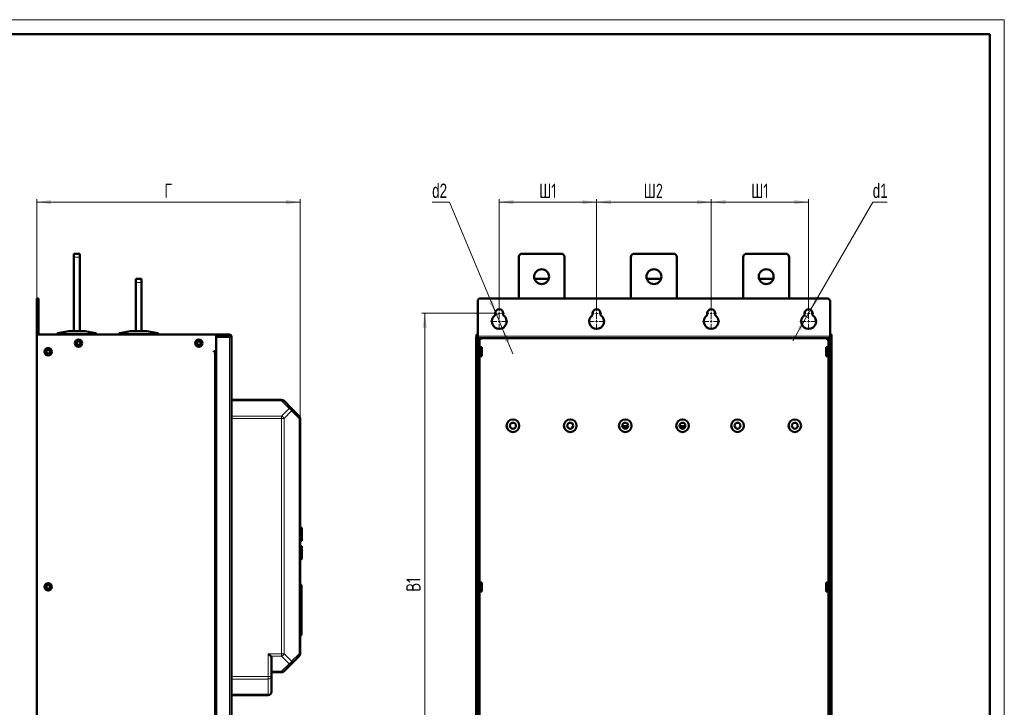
# Model space of a CAD drawing. Header units: millimetres. Extents: x 0 to 594, y 0 to 420.
# Tile 13 of 13: x 250 to 594, y 180 to 420. Entities that reach past the tile are written whole.
import ezdxf

# ---------------------------------------------------------------- set-up
doc = ezdxf.new("R2010")
doc.units = ezdxf.units.MM
doc.layers.add('ОСЕВЫЕ', color=7, linetype='Continuous')
doc.styles.add('SLDTEXTSTYLE0', font='TXT', dxfattribs={"width": 0.7, "bigfont": 'bigfont'})
doc.styles.add('SLDTEXTSTYLE1', font='TXT', dxfattribs={"width": 0.7})
doc.dimstyles.new('SLDDIMSTYLE0', dxfattribs={"dimtxt": 5, "dimasz": 5, "dimexe": 0, "dimexo": 0.0625, "dimgap": 1.25, "dimtad": 2, "dimdec": 1, "dimlfac": 2.5, "dimrnd": 1e-09, "dimzin": 12, "dimdsep": 46, "dimtxsty": 'SLDTEXTSTYLE1', "dimsah": 1, "dimcen": 0.09, "dimadec": 0, "dimazin": 3, "dimtfac": 1, "dimtdec": 3, "dimtofl": 0, "dimtmove": 0, "dimatfit": 3, "dimfxl": 1, "dimfrac": 2, "dimtolj": 1, "dimtzin": 12, "dimarcsym": 0})
doc.dimstyles.new('SLDDIMSTYLE1', dxfattribs={"dimtxt": 5, "dimasz": 5, "dimexe": 0, "dimexo": 0.0625, "dimgap": 1.25, "dimtad": 0, "dimtih": 1, "dimtoh": 1, "dimdec": 1, "dimlfac": 2.5, "dimrnd": 1e-09, "dimzin": 12, "dimdsep": 46, "dimtxsty": 'SLDTEXTSTYLE1', "dimsah": 1, "dimcen": 0, "dimadec": 0, "dimazin": 3, "dimtfac": 1, "dimtdec": 3, "dimtmove": 0, "dimatfit": 3, "dimfxl": 1, "dimfrac": 2, "dimtolj": 1, "dimtzin": 12, "dimarcsym": 0})
doc.dimstyles.new('SLDDIMSTYLE2', dxfattribs={"dimtxt": 5, "dimasz": 5, "dimexe": 0, "dimexo": 0.0625, "dimgap": 1.25, "dimtad": 0, "dimtih": 1, "dimtoh": 1, "dimdec": 1, "dimlfac": 2.5, "dimrnd": 1e-09, "dimzin": 12, "dimdsep": 46, "dimtxsty": 'SLDTEXTSTYLE1', "dimsah": 1, "dimcen": 0, "dimadec": 0, "dimazin": 3, "dimtfac": 1, "dimtdec": 3, "dimtmove": 0, "dimatfit": 3, "dimfxl": 1, "dimfrac": 2, "dimtolj": 1, "dimtzin": 12, "dimarcsym": 0})

# ---------------------------------------------------------------- blocks, each defined once
blk = doc.blocks.new('_D_2')
at = {"color": 7, "linetype": 'Continuous', "lineweight": 0}
for p, q in [((256.22, 322.8), (256.22, 357.39)), ((256.22, 356.39), (348.22, 356.39)), ((348.22, 280.9), (348.22, 357.39))]:
    blk.add_line(p, q, dxfattribs=at)
at = {"color": 7, "linetype": 'Continuous', "lineweight": 18}
for points in [[(256.22, 356.39), (261.22, 355.62), (261.22, 357.15)], [(348.22, 356.39), (343.22, 357.15), (343.22, 355.62)]]:
    blk.add_solid(points, dxfattribs=at)
at = {"color": 7, "linetype": 'Continuous', "lineweight": 18, "insert": (300.8, 362.83), "char_height": 5, "attachment_point": 1, "style": 'SLDTEXTSTYLE0'}
blk.add_mtext('Г', dxfattribs=at)
blk = doc.blocks.new('_D_3')
at = {"color": 7, "linetype": 'Continuous', "lineweight": 0}
for p, q in [((415.86, 317.59), (390.67, 317.59)), ((391.67, 317.59), (391.67, 128.79)), ((415.86, 128.79), (390.67, 128.79))]:
    blk.add_line(p, q, dxfattribs=at)
at = {"color": 7, "linetype": 'Continuous', "lineweight": 18}
for points in [[(391.67, 317.59), (390.9, 312.59), (392.44, 312.59)], [(391.67, 128.79), (392.44, 133.79), (390.9, 133.79)]]:
    blk.add_solid(points, dxfattribs=at)
at = {"color": 7, "linetype": 'Continuous', "lineweight": 18, "insert": (385.23, 220.52), "char_height": 5, "attachment_point": 1, "rotation": 90, "style": 'SLDTEXTSTYLE0'}
blk.add_mtext('В1', dxfattribs=at)
blk = doc.blocks.new('_D_5')
at = {"color": 7, "linetype": 'Continuous', "lineweight": 0}
for p, q in [((417.67, 319.4), (417.67, 357.39)), ((417.67, 356.39), (451.67, 356.39)), ((451.67, 319.4), (451.67, 357.39))]:
    blk.add_line(p, q, dxfattribs=at)
at = {"color": 7, "linetype": 'Continuous', "lineweight": 18}
for points in [[(417.67, 356.39), (422.67, 355.62), (422.67, 357.15)], [(451.67, 356.39), (446.67, 357.15), (446.67, 355.62)]]:
    blk.add_solid(points, dxfattribs=at)
at = {"color": 7, "linetype": 'Continuous', "lineweight": 18, "insert": (431.65, 362.83), "char_height": 5, "attachment_point": 1, "style": 'SLDTEXTSTYLE0'}
blk.add_mtext('Ш1', dxfattribs=at)
blk = doc.blocks.new('_D_6')
at = {"color": 7, "linetype": 'Continuous', "lineweight": 0}
for p, q in [((451.67, 319.4), (451.67, 357.39)), ((451.67, 356.39), (491.67, 356.39)), ((491.67, 319.4), (491.67, 357.39))]:
    blk.add_line(p, q, dxfattribs=at)
at = {"color": 7, "linetype": 'Continuous', "lineweight": 18}
for points in [[(451.67, 356.39), (456.67, 355.62), (456.67, 357.15)], [(491.67, 356.39), (486.67, 357.15), (486.67, 355.62)]]:
    blk.add_solid(points, dxfattribs=at)
at = {"color": 7, "linetype": 'Continuous', "lineweight": 18, "insert": (468.12, 362.83), "char_height": 5, "attachment_point": 1, "style": 'SLDTEXTSTYLE0'}
blk.add_mtext('Ш2', dxfattribs=at)
blk = doc.blocks.new('_D_7')
at = {"color": 7, "linetype": 'Continuous', "lineweight": 0}
for p, q in [((491.67, 319.4), (491.67, 357.39)), ((491.67, 356.39), (525.67, 356.39)), ((525.67, 319.4), (525.67, 357.39))]:
    blk.add_line(p, q, dxfattribs=at)
at = {"color": 7, "linetype": 'Continuous', "lineweight": 18}
for points in [[(491.67, 356.39), (496.67, 355.62), (496.67, 357.15)], [(525.67, 356.39), (520.67, 357.15), (520.67, 355.62)]]:
    blk.add_solid(points, dxfattribs=at)
at = {"color": 7, "linetype": 'Continuous', "lineweight": 18, "insert": (505.65, 362.83), "char_height": 5, "attachment_point": 1, "style": 'SLDTEXTSTYLE0'}
blk.add_mtext('Ш1', dxfattribs=at)
blk = doc.blocks.new('_D_8')
at = {"color": 7, "linetype": 'Continuous', "lineweight": 0}
for p, q in [((526.37, 318.8), (548.07, 356.39)), ((548.07, 356.39), (553.05, 356.39)), ((524.97, 316.37), (520.16, 308.05)), ((524.97, 316.37), (526.37, 318.8))]:
    blk.add_line(p, q, dxfattribs=at)
at = {"color": 7, "linetype": 'Continuous', "lineweight": 18}
blk.add_arc((525.67, 317.59), 1.4, 180.4092, 275.5377, dxfattribs=at)
for points in [[(526.37, 318.8), (529.54, 322.74), (528.21, 323.51)], [(524.97, 316.37), (521.81, 312.43), (523.14, 311.66)]]:
    blk.add_solid(points, dxfattribs=at)
at = {"color": 7, "linetype": 'Continuous', "lineweight": 18, "insert": (548.07, 362.83), "char_height": 5, "attachment_point": 1, "style": 'SLDTEXTSTYLE1'}
blk.add_mtext('d1', dxfattribs=at)
blk = doc.blocks.new('_D_9')
at = {"color": 7, "linetype": 'Continuous', "lineweight": 0}
for p, q in [((400.31, 356.39), (394.27, 356.39)), ((416.67, 317.18), (400.31, 356.39)), ((418.67, 312.39), (416.67, 317.18)), ((418.67, 312.39), (422.38, 303.51))]:
    blk.add_line(p, q, dxfattribs=at)
at = {"color": 7, "linetype": 'Continuous', "lineweight": 18}
blk.add_arc((417.67, 314.79), 2.6, 91.6134, 122.3586, dxfattribs=at)
for points in [[(416.67, 317.18), (415.45, 322.1), (414.03, 321.5)], [(418.67, 312.39), (419.89, 307.48), (421.31, 308.07)]]:
    blk.add_solid(points, dxfattribs=at)
at = {"color": 7, "linetype": 'Continuous', "lineweight": 18, "insert": (394.27, 362.83), "char_height": 5, "attachment_point": 1, "style": 'SLDTEXTSTYLE1'}
blk.add_mtext('d2', dxfattribs=at)
blk = doc.blocks.new('SW_CENTERMARKSYMBOL_12')
at = {"color": 0, "linetype": 'Continuous', "lineweight": 18}
for p, q in [((-0.8, 0), (-1.8, 0)), ((0, 0), (-0.4, 0)), ((0, 0.8), (0, 1.8)), ((0, 0), (0, 0.4)), ((0, 0), (0, -0.4)), ((0, 0), (0.4, 0)), ((0.8, 0), (1.8, 0)), ((0, -0.8), (0, -1.8))]:
    blk.add_line(p, q, dxfattribs=at)
blk = doc.blocks.new('SW_CENTERMARKSYMBOL_13')
at = {"color": 0, "linetype": 'Continuous', "lineweight": 18}
for p, q in [((-0.8, 0), (-3, 0)), ((0, 0), (-0.4, 0)), ((0, 0.8), (0, 3)), ((0, 0), (0, 0.4)), ((0, 0), (0, -0.4)), ((0, 0), (0.4, 0)), ((0.8, 0), (3, 0)), ((0, -0.8), (0, -3))]:
    blk.add_line(p, q, dxfattribs=at)
blk = doc.blocks.new('SW_CENTERMARKSYMBOL_14')
at = {"color": 0, "linetype": 'Continuous', "lineweight": 18}
for p, q in [((-0.8, 0), (-1.8, 0)), ((0, 0), (-0.4, 0)), ((0, 0.8), (0, 1.8)), ((0, 0), (0, 0.4)), ((0, 0), (0, -0.4)), ((0, 0), (0.4, 0)), ((0.8, 0), (1.8, 0)), ((0, -0.8), (0, -1.8))]:
    blk.add_line(p, q, dxfattribs=at)
blk = doc.blocks.new('SW_CENTERMARKSYMBOL_15')
at = {"color": 0, "linetype": 'Continuous', "lineweight": 18}
for p, q in [((-0.8, 0), (-3, 0)), ((0, 0), (-0.4, 0)), ((0, 0.8), (0, 3)), ((0, 0), (0, 0.4)), ((0, 0), (0, -0.4)), ((0, 0), (0.4, 0)), ((0.8, 0), (3, 0)), ((0, -0.8), (0, -3))]:
    blk.add_line(p, q, dxfattribs=at)
blk = doc.blocks.new('SW_CENTERMARKSYMBOL_16')
at = {"color": 0, "linetype": 'Continuous', "lineweight": 18}
for p, q in [((-0.8, 0), (-3, 0)), ((0, 0), (-0.4, 0)), ((0, 0.8), (0, 3)), ((0, 0), (0, 0.4)), ((0, 0), (0, -0.4)), ((0, 0), (0.4, 0)), ((0.8, 0), (3, 0)), ((0, -0.8), (0, -3))]:
    blk.add_line(p, q, dxfattribs=at)
blk = doc.blocks.new('SW_CENTERMARKSYMBOL_17')
at = {"color": 0, "linetype": 'Continuous', "lineweight": 18}
for p, q in [((-0.8, 0), (-1.8, 0)), ((0, 0), (-0.4, 0)), ((0, 0.8), (0, 1.8)), ((0, 0), (0, 0.4)), ((0, 0), (0, -0.4)), ((0, 0), (0.4, 0)), ((0.8, 0), (1.8, 0)), ((0, -0.8), (0, -1.8))]:
    blk.add_line(p, q, dxfattribs=at)
blk = doc.blocks.new('SW_CENTERMARKSYMBOL_18')
at = {"color": 0, "linetype": 'Continuous', "lineweight": 18}
for p, q in [((-0.8, 0), (-1.8, 0)), ((0, 0), (-0.4, 0)), ((0, 0.8), (0, 1.8)), ((0, 0), (0, 0.4)), ((0, 0), (0, -0.4)), ((0, 0), (0.4, 0)), ((0.8, 0), (1.8, 0)), ((0, -0.8), (0, -1.8))]:
    blk.add_line(p, q, dxfattribs=at)
blk = doc.blocks.new('SW_CENTERMARKSYMBOL_19')
at = {"color": 0, "linetype": 'Continuous', "lineweight": 18}
for p, q in [((-0.8, 0), (-3, 0)), ((0, 0), (-0.4, 0)), ((0, 0.8), (0, 3)), ((0, 0), (0, 0.4)), ((0, 0), (0, -0.4)), ((0, 0), (0.4, 0)), ((0.8, 0), (3, 0)), ((0, -0.8), (0, -3))]:
    blk.add_line(p, q, dxfattribs=at)

msp = doc.modelspace()

# ---------------------------------------------------------------- linework, layer by layer
at = {"color": 7, "linetype": 'Continuous', "lineweight": 50}
for p, q in [((589, 415), (20, 415)), ((589, 5), (589, 415)), ((271.216, 338.385), (269.216, 338.385)), ((269.216, 338.385), (269.216, 337.185)), ((269.216, 337.185), (269.216, 311.385)), ((271.216, 338.385), (271.216, 337.185)), ((271.216, 337.185), (271.216, 311.385)), ((424.472, 322.785), (424.472, 337.185)), ((425.672, 338.385), (439.272, 338.385)), ((440.472, 337.185), (440.472, 322.785)), ((463.672, 322.785), (463.672, 337.185)), ((464.872, 338.385), (478.472, 338.385)), ((479.672, 337.185), (479.672, 322.785)), ((502.872, 322.785), (502.872, 337.185)), ((504.072, 338.385), (517.672, 338.385)), ((518.872, 337.185), (518.872, 322.785)), ((292.816, 329.585), (290.816, 329.585)), ((290.816, 328.385), (290.816, 329.585)), ((290.816, 311.385), (290.816, 328.385)), ((292.816, 328.385), (292.816, 329.585)), ((292.816, 328.385), (292.816, 311.385)), ((434.946, 329.585), (429.998, 329.585)), ((474.146, 329.585), (469.198, 329.585)), ((513.346, 329.585), (508.398, 329.585)), ((256.816, 322.785), (256.216, 322.785)), ((256.216, 322.785), (256.216, 321.785)), ((256.216, 310.185), (256.216, 321.785)), ((256.816, 322.785), (256.816, 321.785)), ((256.816, 321.785), (256.816, 310.185)), ((410.172, 321.785), (410.172, 309.665)), ((532.172, 322.785), (411.172, 322.785)), ((533.172, 309.665), (533.172, 321.785)), ((416.272, 316.976), (416.272, 317.585)), ((419.072, 317.585), (419.072, 316.976)), ((450.272, 316.976), (450.272, 317.585)), ((453.072, 317.585), (453.072, 316.976)), ((490.272, 316.976), (490.272, 317.585)), ((493.072, 317.585), (493.072, 316.976)), ((524.272, 316.976), (524.272, 317.585)), ((527.072, 317.585), (527.072, 316.976)), ((256.216, 310.185), (318.816, 310.185)), ((256.216, 134.185), (256.216, 310.185)), ((263.416, 310.536), (263.416, 310.185)), ((267.41, 311.384), (263.576, 310.617)), ((273.01, 311.385), (267.422, 311.385)), ((276.856, 310.617), (273.022, 311.384)), ((277.016, 310.185), (277.016, 310.536)), ((278.272, 310.185), (278.272, 310.225)), ((278.327, 310.185), (278.327, 310.225)), ((278.494, 310.225), (278.327, 310.225)), ((278.494, 310.185), (278.494, 310.225)), ((278.865, 310.185), (278.865, 310.225)), ((282.383, 310.225), (278.865, 310.225)), ((282.383, 310.185), (282.383, 310.225)), ((285.016, 310.536), (285.016, 310.185)), ((289.01, 311.384), (285.176, 310.617)), ((294.61, 311.385), (289.022, 311.385)), ((298.456, 310.617), (294.622, 311.384)), ((298.616, 310.185), (298.616, 310.536)), ((299.872, 310.185), (299.872, 310.225)), ((299.927, 310.185), (299.927, 310.225)), ((300.094, 310.225), (299.927, 310.225)), ((300.094, 310.185), (300.094, 310.225)), ((300.254, 310.185), (300.254, 310.225)), ((301.955, 310.225), (300.254, 310.225)), ((301.955, 310.185), (301.955, 310.225)), ((302.988, 310.185), (302.988, 310.225)), ((303.927, 310.225), (303.927, 310.185)), ((303.983, 310.225), (303.977, 310.225)), ((303.983, 310.185), (303.983, 310.225)), ((323.536, 310.185), (318.816, 310.185)), ((318.816, 310.185), (318.816, 309.422)), ((318.816, 309.705), (323.536, 309.705)), ((318.816, 309.422), (323.536, 309.422)), ((318.816, 134.948), (318.816, 309.422)), ((318.896, 309.465), (322.016, 309.465)), ((319.296, 309.505), (319.296, 309.465)), ((323.216, 309.465), (322.016, 309.465)), ((323.216, 309.422), (323.216, 309.465)), ((323.536, 309.705), (323.536, 310.185)), ((323.736, 309.505), (324.216, 309.505)), ((324.216, 309.505), (324.216, 134.865)), ((409.672, 309.422), (409.692, 309.422)), ((409.672, 309.422), (409.672, 134.948)), ((409.692, 310.185), (410.172, 310.185)), ((409.692, 310.185), (409.692, 134.185)), ((410.172, 134.185), (410.172, 310.185)), ((533.652, 310.185), (533.172, 310.185)), ((533.172, 310.185), (533.172, 134.185)), ((533.652, 134.185), (533.652, 310.185)), ((533.672, 309.422), (533.652, 309.422)), ((533.672, 134.948), (533.672, 309.422)), ((533.172, 308.985), (410.172, 308.985)), ((411.152, 308.685), (410.172, 308.685)), ((410.172, 308.385), (410.172, 135.985)), ((410.172, 308.385), (410.772, 308.385)), ((410.652, 308.685), (410.652, 308.385)), ((410.772, 308.385), (410.772, 135.985)), ((410.772, 308.385), (410.852, 308.385)), ((410.852, 308.385), (411.152, 308.385)), ((411.152, 308.385), (411.152, 308.685)), ((533.172, 308.685), (532.192, 308.685)), ((532.192, 308.685), (532.192, 308.385)), ((532.192, 308.385), (532.492, 308.385)), ((532.572, 308.385), (532.492, 308.385)), ((532.572, 135.985), (532.572, 308.385)), ((533.172, 308.385), (532.572, 308.385)), ((532.692, 308.385), (532.692, 308.685)), ((533.172, 135.985), (533.172, 308.385)), ((318.816, 304.425), (318.016, 304.425)), ((318.016, 304.425), (318.016, 304.185)), ((318.016, 304.185), (318.256, 304.185)), ((318.816, 304.185), (318.256, 304.185)), ((411.572, 305.765), (410.772, 305.765)), ((410.772, 302.605), (411.572, 302.605)), ((411.572, 302.605), (411.572, 305.765)), ((532.572, 305.765), (531.772, 305.765)), ((531.772, 305.765), (531.772, 304.185)), ((531.772, 304.185), (531.772, 302.605)), ((531.772, 302.605), (532.572, 302.605)), ((324.216, 287.385), (341.719, 287.385)), ((342.568, 287.034), (345.216, 284.385)), ((345.216, 284.385), (347.865, 281.737)), ((348.216, 280.888), (348.216, 198.882)), ((443.492, 278.185), (443.272, 278.185)), ((443.272, 278.185), (443.272, 277.721)), ((462.692, 278.185), (460.651, 278.185)), ((462.43, 277.688), (460.901, 277.688)), ((482.692, 278.185), (480.651, 278.185)), ((482.43, 277.688), (480.901, 277.688)), ((500.072, 278.185), (499.851, 278.185)), ((500.072, 278.185), (500.072, 277.721)), ((348.22, 272.805), (348.216, 272.805)), ((348.216, 270.057), (348.22, 270.057)), ((348.22, 270.905), (348.22, 270.057)), ((348.22, 264.665), (348.216, 264.665)), ((348.22, 264.665), (348.22, 263.865)), ((348.22, 263.865), (348.22, 256.188)), ((348.22, 255.907), (348.22, 252.665)), ((348.216, 251.865), (348.22, 251.865)), ((348.22, 252.665), (348.22, 251.865)), ((348.627, 242.8), (348.216, 242.821)), ((348.816, 240.825), (348.856, 240.825)), ((348.216, 238.189), (348.627, 238.21)), ((348.816, 240.105), (348.856, 240.105)), ((348.627, 236.4), (348.216, 236.421)), ((348.216, 231.789), (348.627, 231.81)), ((348.22, 230.554), (348.216, 230.554)), ((348.22, 230.554), (348.22, 229.705)), ((348.216, 227.805), (348.22, 227.805)), ((411.572, 223.765), (410.772, 223.765)), ((411.572, 220.605), (411.572, 223.765)), ((532.572, 223.765), (531.772, 223.765)), ((531.772, 223.765), (531.772, 222.185)), ((348.616, 222.848), (348.216, 222.848)), ((410.772, 220.605), (411.572, 220.605)), ((531.772, 222.185), (531.772, 220.605)), ((531.772, 220.605), (532.572, 220.605)), ((348.616, 215.945), (348.216, 215.945)), ((348.616, 209.855), (348.216, 209.855)), ((348.216, 205.32), (348.616, 205.32)), ((338.216, 197.185), (338.216, 190.882)), ((347.865, 198.034), (345.216, 195.385)), ((345.216, 195.385), (342.568, 192.737)), ((341.719, 192.385), (338.216, 192.385)), ((338.216, 190.882), (338.216, 185.585)), ((324.216, 184.385), (337.016, 184.385))]:
    msp.add_line(p, q, dxfattribs=at)
at = {"color": 9, "linetype": 'Continuous', "lineweight": 18}
for p, q in [((271.216, 337.185), (269.216, 337.185)), ((290.816, 328.385), (292.816, 328.385)), ((256.216, 321.785), (256.816, 321.785)), ((263.588, 310.617), (267.422, 311.384)), ((276.616, 310.596), (263.816, 310.596)), ((263.816, 310.538), (263.816, 310.596)), ((263.816, 310.538), (276.616, 310.538)), ((263.816, 310.185), (263.816, 310.538)), ((267.422, 311.385), (267.422, 311.384)), ((267.422, 311.384), (273.01, 311.384)), ((273.01, 311.384), (273.01, 311.385)), ((273.01, 311.384), (276.844, 310.617)), ((276.616, 310.538), (276.616, 310.596)), ((276.616, 310.538), (276.616, 310.185)), ((285.188, 310.617), (289.022, 311.384)), ((298.216, 310.596), (285.416, 310.596)), ((285.416, 310.538), (285.416, 310.596)), ((285.416, 310.538), (298.216, 310.538)), ((285.416, 310.185), (285.416, 310.538)), ((289.022, 311.385), (289.022, 311.384)), ((289.022, 311.384), (294.61, 311.384)), ((294.61, 311.384), (294.61, 311.385)), ((294.61, 311.384), (298.444, 310.617)), ((298.216, 310.538), (298.216, 310.596)), ((298.216, 310.538), (298.216, 310.185)), ((322.016, 309.465), (322.016, 309.422)), ((323.536, 309.422), (323.536, 134.948)), ((533.172, 309.665), (410.172, 309.665)), ((410.172, 308.905), (533.172, 308.905)), ((410.852, 305.765), (410.852, 308.385)), ((532.492, 308.385), (532.492, 305.765)), ((318.256, 140.185), (318.256, 304.185)), ((410.852, 223.765), (410.852, 302.605)), ((532.492, 302.605), (532.492, 223.765)), ((341.719, 287.034), (324.216, 287.034)), ((341.719, 287.034), (344.368, 284.385)), ((344.368, 284.385), (341.719, 281.737)), ((345.216, 283.537), (342.568, 280.888)), ((347.865, 280.888), (345.216, 283.537)), ((324.216, 281.737), (341.719, 281.737)), ((341.719, 280.888), (324.216, 280.888)), ((341.719, 280.888), (341.719, 198.882)), ((342.568, 280.888), (341.719, 280.888)), ((342.568, 280.888), (342.568, 198.882)), ((347.865, 280.888), (347.865, 198.882)), ((348.216, 270.905), (348.22, 270.905)), ((348.216, 263.865), (348.22, 263.865)), ((348.22, 252.665), (348.216, 252.665)), ((348.627, 238.21), (348.627, 242.8)), ((348.627, 234.105), (348.627, 236.4)), ((348.627, 231.81), (348.627, 234.105)), ((348.22, 229.705), (348.216, 229.705)), ((410.852, 141.765), (410.852, 220.605)), ((532.492, 220.605), (532.492, 141.765)), ((348.616, 207.149), (348.216, 207.149)), ((337.016, 198.882), (341.719, 198.882)), ((337.016, 190.882), (337.016, 198.882)), ((341.719, 198.034), (337.865, 198.034)), ((341.719, 198.882), (342.568, 198.882)), ((341.719, 198.034), (344.368, 195.385)), ((342.568, 198.882), (345.216, 196.234)), ((345.216, 196.234), (347.865, 198.882)), ((341.719, 192.737), (338.216, 192.737)), ((344.368, 195.385), (341.719, 192.737)), ((324.216, 190.882), (337.016, 190.882)), ((324.216, 190.034), (337.016, 190.034)), ((337.016, 190.882), (338.216, 190.882)), ((337.016, 190.034), (337.016, 184.737)), ((324.216, 184.737), (337.016, 184.737))]:
    msp.add_line(p, q, dxfattribs=at)
at = {"color": 7, "linetype": 'Continuous', "lineweight": 50, "flags": 128}
msp.add_lwpolyline([(318.817, 309.535), (318.829, 309.638), (318.846, 309.705)], dxfattribs=at)
at = {"color": 7, "linetype": 'Continuous', "lineweight": 50}
for centre, radius in [((432.472, 330.385), 2.6), ((471.672, 330.385), 2.6), ((510.872, 330.385), 2.6), ((270.816, 307.185), 1.3), ((270.816, 307.185), 0.9), ((270.816, 307.185), 0.64), ((312.816, 307.185), 1.3), ((312.816, 307.185), 0.9), ((312.816, 307.185), 0.64), ((260.216, 304.185), 1.3), ((260.216, 304.185), 0.9), ((260.216, 304.185), 0.66), ((422.472, 278.385), 2.2), ((422.472, 278.385), 1.04), ((442.472, 278.385), 2.2), ((442.472, 278.385), 1.04), ((461.672, 278.385), 2.2), ((461.672, 278.385), 1.04), ((481.672, 278.385), 2.2), ((481.672, 278.385), 1.04), ((500.872, 278.385), 2.2), ((500.872, 278.385), 1.04), ((520.872, 278.385), 2.2), ((520.872, 278.385), 1.04), ((260.216, 222.185), 1.3), ((260.216, 222.185), 0.9), ((260.216, 222.185), 0.66)]:
    msp.add_circle(centre, radius, dxfattribs=at)
for centre, radius, start, end in [((425.672, 337.185), 1.2, 90, 180), ((439.272, 337.185), 1.2, 0, 90), ((464.872, 337.185), 1.2, 90, 180), ((478.472, 337.185), 1.2, 0, 90), ((504.072, 337.185), 1.2, 90, 180), ((517.672, 337.185), 1.2, 0, 90), ((411.172, 321.785), 1, 90, 180), ((532.172, 321.785), 1, 0, 90), ((417.672, 314.785), 2.6, 122.57897, 57.42103), ((417.672, 317.585), 1.4, 360, 180), ((451.672, 314.785), 2.6, 122.57897, 57.42103), ((451.672, 317.585), 1.4, 0, 180), ((491.672, 314.785), 2.6, 122.57897, 57.42103), ((491.672, 317.585), 1.4, 0, 180), ((525.672, 314.785), 2.6, 122.57897, 57.42103), ((525.672, 317.585), 1.4, 0, 180), ((263.476, 310.536), 0.06, 152.49164, 180), ((263.476, 310.536), 0.06, 101.30993, 131.7441), ((267.422, 311.325), 0.06, 90, 101.30993), ((273.01, 311.325), 0.06, 78.69007, 90), ((276.956, 310.536), 0.06, 48.25366, 78.69007), ((276.956, 310.536), 0.06, 0, 27.50836), ((285.076, 310.536), 0.06, 152.49164, 180), ((285.076, 310.536), 0.06, 101.30993, 131.7441), ((289.022, 311.325), 0.06, 90, 101.30993), ((294.61, 311.325), 0.06, 78.69007, 90), ((298.556, 310.536), 0.06, 48.25366, 78.69007), ((298.556, 310.536), 0.06, 0, 27.50836), ((318.896, 309.545), 0.08, 180, 270), ((319.496, 309.505), 0.2, 90, 180), ((341.719, 286.185), 1.2, 45, 90), ((347.016, 280.888), 1.2, 0, 45), ((348.616, 242.6), 0.2, 0, 87), ((348.616, 238.41), 0.2, 273, 0), ((348.616, 236.2), 0.2, 0, 87), ((348.616, 232.01), 0.2, 273, 0), ((347.016, 198.882), 1.2, 315, 360), ((341.719, 193.585), 1.2, 270, 315.00001), ((337.016, 185.585), 1.2, 270, 360)]:
    msp.add_arc(centre, radius, start, end, dxfattribs=at)
at = {"color": 9, "linetype": 'Continuous', "lineweight": 18}
for centre, radius, start, end in [((263.581, 310.592), 0.026, 74.83549, 100.9807), ((267.415, 311.358), 0.026, 74.83549, 100.9807), ((273.017, 311.358), 0.026, 79.0193, 105.16451), ((276.851, 310.592), 0.026, 79.0193, 105.16451), ((285.181, 310.592), 0.026, 74.83549, 100.9807), ((289.015, 311.358), 0.026, 74.83549, 100.9807), ((294.617, 311.358), 0.026, 79.0193, 105.16451), ((298.451, 310.592), 0.026, 79.0193, 105.16451), ((344.607, 283.961), 0.742, 325.14306, 34.85694), ((343.465, 197.137), 1.971, 297.27378, 332.72622)]:
    msp.add_arc(centre, radius, start, end, dxfattribs=at)
for points, knots in [([(263.548, 310.558), (263.527, 310.555), (263.487, 310.548), (263.446, 310.541), (263.421, 310.537), (263.418, 310.536), (263.416, 310.536)], [0, 0, 0, 0, 0.2625573, 0.5165854, 0.7623146, 1, 1, 1, 1]), ([(263.588, 310.617), (263.583, 310.615), (263.573, 310.611), (263.561, 310.596), (263.552, 310.579), (263.549, 310.565), (263.548, 310.558)], [0, 0, 0, 0, 0.2789206, 0.4999496, 0.7576925, 1, 1, 1, 1]), ([(263.816, 310.538), (263.768, 310.539), (263.668, 310.54), (263.589, 310.552), (263.548, 310.558)], [0, 0, 0, 0, 0.4870401, 1, 1, 1, 1]), ([(263.816, 310.596), (263.774, 310.597), (263.689, 310.599), (263.622, 310.611), (263.588, 310.617)], [0, 0, 0, 0, 0.4983437, 1, 1, 1, 1]), ([(276.844, 310.617), (276.81, 310.611), (276.743, 310.599), (276.658, 310.597), (276.616, 310.596)], [0, 0, 0, 0, 0.5016563, 1, 1, 1, 1]), ([(276.885, 310.558), (276.844, 310.552), (276.764, 310.54), (276.665, 310.539), (276.616, 310.538)], [0, 0, 0, 0, 0.5129599, 1, 1, 1, 1]), ([(276.885, 310.558), (276.883, 310.565), (276.881, 310.579), (276.872, 310.596), (276.859, 310.611), (276.85, 310.615), (276.844, 310.617)], [0, 0, 0, 0, 0.2423312, 0.5000503, 0.721113, 1, 1, 1, 1]), ([(277.016, 310.536), (277.015, 310.536), (277.012, 310.537), (276.986, 310.541), (276.945, 310.548), (276.905, 310.555), (276.885, 310.558)], [0, 0, 0, 0, 0.23768543, 0.48341464, 0.73744266, 1, 1, 1, 1]), ([(285.148, 310.558), (285.127, 310.555), (285.087, 310.548), (285.046, 310.541), (285.021, 310.537), (285.018, 310.536), (285.016, 310.536)], [0, 0, 0, 0, 0.2625573, 0.5165854, 0.7623146, 1, 1, 1, 1]), ([(285.188, 310.617), (285.183, 310.615), (285.173, 310.611), (285.161, 310.596), (285.152, 310.579), (285.149, 310.565), (285.148, 310.558)], [0, 0, 0, 0, 0.2789206, 0.4999496, 0.7576925, 1, 1, 1, 1]), ([(285.416, 310.538), (285.368, 310.539), (285.268, 310.54), (285.189, 310.552), (285.148, 310.558)], [0, 0, 0, 0, 0.4870401, 1, 1, 1, 1]), ([(285.416, 310.596), (285.374, 310.597), (285.289, 310.599), (285.222, 310.611), (285.188, 310.617)], [0, 0, 0, 0, 0.49834372, 1, 1, 1, 1]), ([(298.444, 310.617), (298.41, 310.611), (298.343, 310.599), (298.258, 310.597), (298.216, 310.596)], [0, 0, 0, 0, 0.5016563, 1, 1, 1, 1]), ([(298.485, 310.558), (298.444, 310.552), (298.364, 310.54), (298.265, 310.539), (298.216, 310.538)], [0, 0, 0, 0, 0.5129599, 1, 1, 1, 1]), ([(298.485, 310.558), (298.483, 310.565), (298.481, 310.579), (298.472, 310.596), (298.459, 310.611), (298.45, 310.615), (298.444, 310.617)], [0, 0, 0, 0, 0.2423312, 0.5000503, 0.721113, 1, 1, 1, 1]), ([(298.616, 310.536), (298.615, 310.536), (298.612, 310.537), (298.586, 310.541), (298.545, 310.548), (298.505, 310.555), (298.485, 310.558)], [0, 0, 0, 0, 0.2376854, 0.4834146, 0.7374427, 1, 1, 1, 1])]:
    msp.add_open_spline(points, degree=3, knots=knots, dxfattribs=at)
at = {"color": 7, "linetype": 'Continuous', "lineweight": 50}
for points, knots in [([(263.446, 310.588), (263.441, 310.585), (263.433, 310.579), (263.424, 310.566), (263.418, 310.551), (263.418, 310.541), (263.418, 310.536)], [0, 0, 0, 0, 0.2496677, 0.5038685, 0.7559344, 1, 1, 1, 1]), ([(263.576, 310.617), (263.56, 310.614), (263.526, 310.607), (263.492, 310.6), (263.468, 310.596), (263.466, 310.595), (263.464, 310.595)], [0, 0, 0, 0, 0.2504587, 0.5014238, 0.7501947, 1, 1, 1, 1]), ([(263.548, 310.558), (263.547, 310.565), (263.547, 310.579), (263.552, 310.597), (263.56, 310.608), (263.568, 310.615), (263.573, 310.616), (263.576, 310.617)], [0, 0, 0, 0, 0.23182104, 0.49927394, 0.70317609, 0.84011101, 1, 1, 1, 1]), ([(276.856, 310.617), (276.859, 310.616), (276.865, 310.615), (276.873, 310.608), (276.88, 310.597), (276.886, 310.579), (276.885, 310.565), (276.885, 310.558)], [0, 0, 0, 0, 0.1599166, 0.2968601, 0.5007262, 0.7681984, 1, 1, 1, 1]), ([(276.968, 310.595), (276.967, 310.595), (276.964, 310.596), (276.941, 310.6), (276.906, 310.607), (276.873, 310.614), (276.856, 310.617)], [0, 0, 0, 0, 0.2483064, 0.4985086, 0.7480251, 1, 1, 1, 1]), ([(277.014, 310.536), (277.014, 310.541), (277.014, 310.551), (277.009, 310.566), (277, 310.579), (276.991, 310.585), (276.986, 310.588)], [0, 0, 0, 0, 0.2440656, 0.4961315, 0.7503323, 1, 1, 1, 1]), ([(278.865, 310.225), (278.838, 310.225), (278.772, 310.225), (278.677, 310.225), (278.594, 310.225), (278.531, 310.225), (278.499, 310.225), (278.495, 310.225), (278.494, 310.225)], [0, 0, 0, 0, 0.1229277, 0.3032892, 0.4479674, 0.592146, 0.8328312, 1, 1, 1, 1]), ([(285.046, 310.588), (285.041, 310.585), (285.033, 310.579), (285.024, 310.566), (285.018, 310.551), (285.018, 310.541), (285.018, 310.536)], [0, 0, 0, 0, 0.2496677, 0.5038685, 0.7559344, 1, 1, 1, 1]), ([(285.176, 310.617), (285.16, 310.614), (285.126, 310.607), (285.092, 310.6), (285.068, 310.596), (285.066, 310.595), (285.064, 310.595)], [0, 0, 0, 0, 0.2504587, 0.5014238, 0.7501947, 1, 1, 1, 1]), ([(285.148, 310.558), (285.147, 310.565), (285.147, 310.579), (285.152, 310.597), (285.16, 310.608), (285.168, 310.615), (285.173, 310.616), (285.176, 310.617)], [0, 0, 0, 0, 0.231821, 0.4992739, 0.7031761, 0.840111, 1, 1, 1, 1]), ([(298.456, 310.617), (298.459, 310.616), (298.465, 310.615), (298.473, 310.608), (298.48, 310.597), (298.486, 310.579), (298.485, 310.565), (298.485, 310.558)], [0, 0, 0, 0, 0.15991661, 0.29686011, 0.50072617, 0.76819842, 1, 1, 1, 1]), ([(298.568, 310.595), (298.567, 310.595), (298.564, 310.596), (298.541, 310.6), (298.506, 310.607), (298.473, 310.614), (298.456, 310.617)], [0, 0, 0, 0, 0.2483064, 0.4985086, 0.7480251, 1, 1, 1, 1]), ([(298.614, 310.536), (298.614, 310.541), (298.614, 310.551), (298.609, 310.566), (298.6, 310.579), (298.591, 310.585), (298.586, 310.588)], [0, 0, 0, 0, 0.24406561, 0.49613153, 0.7503323, 1, 1, 1, 1]), ([(300.254, 310.225), (300.231, 310.225), (300.184, 310.225), (300.125, 310.225), (300.099, 310.225), (300.095, 310.225), (300.094, 310.225)], [0, 0, 0, 0, 0.2689364, 0.5392011, 0.8080127, 1, 1, 1, 1]), ([(348.816, 240.505), (348.816, 240.769), (348.816, 241.174), (348.816, 241.662), (348.816, 241.997), (348.816, 242.268), (348.816, 242.529), (348.816, 242.572), (348.816, 242.6)], [0, 0, 0, 0, 0.2394568, 0.3683607, 0.5, 0.6316393, 0.7605432, 1, 1, 1, 1]), ([(348.816, 238.41), (348.816, 238.438), (348.816, 238.481), (348.816, 238.742), (348.816, 239.013), (348.816, 239.348), (348.816, 239.836), (348.816, 240.242), (348.816, 240.505)], [0, 0, 0, 0, 0.2394568, 0.3683607, 0.5, 0.6316393, 0.7605432, 1, 1, 1, 1]), ([(348.816, 234.105), (348.816, 234.369), (348.816, 234.774), (348.816, 235.262), (348.816, 235.597), (348.816, 235.868), (348.816, 236.129), (348.816, 236.172), (348.816, 236.2)], [0, 0, 0, 0, 0.2394568, 0.3683607, 0.5, 0.6316393, 0.7605432, 1, 1, 1, 1]), ([(348.816, 232.01), (348.816, 232.038), (348.816, 232.081), (348.816, 232.342), (348.816, 232.613), (348.816, 232.948), (348.816, 233.436), (348.816, 233.842), (348.816, 234.105)], [0, 0, 0, 0, 0.2394568, 0.3683607, 0.5, 0.6316393, 0.7605432, 1, 1, 1, 1]), ([(348.856, 234.803), (348.856, 234.827), (348.856, 234.861), (348.856, 234.895), (348.856, 234.903)], [0, 0, 0, 0, 0.7459548, 1, 1, 1, 1]), ([(348.616, 222.818), (348.616, 222.827), (348.616, 222.866), (348.616, 222.679), (348.616, 222.287), (348.616, 221.747), (348.616, 220.868), (348.616, 219.637), (348.616, 218.568), (348.616, 217.704), (348.616, 217.005), (348.616, 216.461), (348.616, 216.161), (348.616, 216.085)], [0, 0, 0, 0, 0.04394831, 0.19536996, 0.27216738, 0.34885469, 0.48569583, 0.60446557, 0.73460331, 0.80329839, 0.87206223, 0.96790869, 1, 1, 1, 1]), ([(348.616, 215.945), (348.616, 215.691), (348.616, 215.047), (348.616, 213.966), (348.616, 212.832), (348.616, 211.824), (348.616, 210.827), (348.616, 210.215), (348.616, 209.855)], [0, 0, 0, 0, 0.1250906, 0.3179914, 0.510708, 0.6533693, 0.7958207, 1, 1, 1, 1]), ([(348.616, 209.855), (348.616, 209.643), (348.616, 209.049), (348.616, 208.084), (348.616, 207.492), (348.616, 207.149)], [0, 0, 0, 0, 0.1892578, 0.5302376, 1, 1, 1, 1]), ([(348.616, 207.149), (348.616, 207.024), (348.616, 206.649), (348.616, 206.141), (348.616, 205.669), (348.616, 205.326), (348.616, 205.364), (348.616, 205.377)], [0, 0, 0, 0, 0.1148571, 0.3461682, 0.577647, 0.8651323, 1, 1, 1, 1]), ([(337.865, 198.034), (337.738, 198.16), (337.475, 198.424), (337.173, 198.726), (337.016, 198.882)], [0, 0, 0, 0, 0.4814571, 1, 1, 1, 1]), ([(337.865, 198.034), (337.965, 197.907), (338.175, 197.643), (338.202, 197.342), (338.216, 197.185)], [0, 0, 0, 0, 0.4814571, 1, 1, 1, 1])]:
    msp.add_open_spline(points, degree=3, knots=knots, dxfattribs=at)
for points in [[(323.536, 310.185), (323.625, 310.175), (323.803, 310.154), (324.028, 309.997), (324.185, 309.772), (324.206, 309.594), (324.216, 309.505)], [(323.736, 309.505), (323.733, 309.531), (323.727, 309.584), (323.681, 309.65), (323.615, 309.696), (323.562, 309.702), (323.536, 309.705)], [(323.536, 309.422), (323.562, 309.429), (323.615, 309.443), (323.681, 309.464), (323.727, 309.484), (323.733, 309.498), (323.736, 309.505)], [(324.216, 309.505), (324.206, 309.498), (324.185, 309.484), (324.028, 309.464), (323.803, 309.443), (323.625, 309.429), (323.536, 309.422)]]:
    msp.add_open_spline(points, degree=3, dxfattribs=at)
at = {"color": 9, "linetype": 'Continuous', "lineweight": 18}
for points in [[(341.719, 287.034), (341.719, 287.086), (341.719, 287.191), (341.719, 287.3), (341.719, 287.372), (341.719, 287.381), (341.719, 287.385)], [(342.568, 287.034), (342.519, 287.071), (342.422, 287.145), (342.214, 287.175), (341.976, 287.145), (341.805, 287.071), (341.719, 287.034)], [(344.368, 284.385), (344.453, 284.422), (344.624, 284.497), (344.862, 284.526), (345.071, 284.497), (345.168, 284.422), (345.216, 284.385)], [(345.216, 283.537), (345.168, 283.622), (345.071, 283.793), (344.862, 284.031), (344.624, 284.24), (344.453, 284.337), (344.368, 284.385)], [(341.719, 280.888), (341.719, 280.967), (341.719, 281.124), (341.719, 281.35), (341.719, 281.56), (341.719, 281.678), (341.719, 281.737)], [(341.719, 281.737), (341.805, 281.688), (341.976, 281.591), (342.214, 281.383), (342.422, 281.145), (342.519, 280.974), (342.568, 280.888)], [(347.865, 280.888), (347.902, 280.974), (347.976, 281.145), (348.006, 281.383), (347.976, 281.591), (347.902, 281.688), (347.865, 281.737)], [(348.216, 280.888), (348.212, 280.888), (348.203, 280.888), (348.131, 280.888), (348.022, 280.888), (347.917, 280.888), (347.865, 280.888)], [(341.719, 198.034), (341.719, 198.092), (341.719, 198.21), (341.719, 198.42), (341.719, 198.646), (341.719, 198.804), (341.719, 198.882)], [(342.568, 198.882), (342.519, 198.797), (342.422, 198.625), (342.214, 198.387), (341.976, 198.179), (341.805, 198.082), (341.719, 198.034)], [(345.216, 196.234), (345.253, 196.148), (345.328, 195.977), (345.357, 195.739), (345.328, 195.53), (345.253, 195.433), (345.216, 195.385)], [(347.865, 198.034), (347.902, 198.082), (347.976, 198.179), (348.006, 198.387), (347.976, 198.625), (347.902, 198.797), (347.865, 198.882)], [(347.865, 198.882), (347.917, 198.882), (348.022, 198.882), (348.131, 198.882), (348.203, 198.882), (348.212, 198.882), (348.216, 198.882)], [(341.719, 192.737), (341.805, 192.699), (341.976, 192.625), (342.214, 192.595), (342.422, 192.625), (342.519, 192.699), (342.568, 192.737)], [(341.719, 192.385), (341.719, 192.39), (341.719, 192.398), (341.719, 192.47), (341.719, 192.579), (341.719, 192.684), (341.719, 192.737)], [(345.216, 195.385), (345.168, 195.348), (345.071, 195.274), (344.862, 195.244), (344.624, 195.274), (344.453, 195.348), (344.368, 195.385)], [(337.016, 190.034), (337.016, 190.092), (337.016, 190.21), (337.016, 190.42), (337.016, 190.646), (337.016, 190.804), (337.016, 190.882)], [(338.216, 190.882), (338.198, 190.771), (338.162, 190.549), (337.885, 190.268), (337.488, 190.072), (337.173, 190.046), (337.016, 190.034)], [(337.016, 184.737), (337.173, 184.749), (337.488, 184.775), (337.885, 184.971), (338.162, 185.252), (338.198, 185.474), (338.216, 185.585)], [(337.016, 184.385), (337.016, 184.39), (337.016, 184.398), (337.016, 184.47), (337.016, 184.579), (337.016, 184.684), (337.016, 184.737)]]:
    msp.add_open_spline(points, degree=3, dxfattribs=at)
at = {"layer": 'ОСЕВЫЕ', "lineweight": 18}
for p, q in [((0, 420), (594, 420)), ((594, 420), (594, 0))]:
    msp.add_line(p, q, dxfattribs=at)

# ---------------------------------------------------------------- block references
at = {"color": 7, "linetype": 'Continuous', "lineweight": 0}
for name, p in [('SW_CENTERMARKSYMBOL_13', (417.672, 314.785)), ('SW_CENTERMARKSYMBOL_12', (417.672, 317.585)), ('SW_CENTERMARKSYMBOL_15', (451.672, 314.785)), ('SW_CENTERMARKSYMBOL_14', (451.672, 317.585)), ('SW_CENTERMARKSYMBOL_16', (491.672, 314.785)), ('SW_CENTERMARKSYMBOL_17', (491.672, 317.585)), ('SW_CENTERMARKSYMBOL_19', (525.672, 314.785)), ('SW_CENTERMARKSYMBOL_18', (525.672, 317.585))]:
    msp.add_blockref(name, p, dxfattribs=at)

# ---------------------------------------------------------------- dimensions: what is measured, and where the dimension line sits
at = {"color": 7, "linetype": 'Continuous', "lineweight": 18}
for base, p1, p2, text, picture, middle in [((348.216, 356.385), (256.216, 322.785), (348.216, 280.888), 'Г', '_D_2', (302.216, 356.385)), ((451.672, 356.385), (417.672, 319.385), (451.672, 319.385), 'Ш1', '_D_5', (434.672, 356.385)), ((491.672, 356.385), (451.672, 319.385), (491.672, 319.385), 'Ш2', '_D_6', (471.672, 356.385)), ((525.672, 356.385), (491.672, 319.385), (525.672, 319.385), 'Ш1', '_D_7', (508.672, 356.385))]:
    dim = msp.add_linear_dim(base=base, p1=p1, p2=p2, text=text, dimstyle='SLDDIMSTYLE0', dxfattribs=at)
    dim.commit()
    dim.dimension.update_dxf_attribs({"geometry": picture, "text_midpoint": middle, "dimtype": 160})
for p1, p2, text, dimstyle, picture, middle in [((416.67, 317.185), (418.673, 312.386), 'd2', 'SLDDIMSTYLE2', '_D_9', (397.291, 360.201)), ((526.372, 318.798), (524.972, 316.373), 'd1', 'SLDDIMSTYLE1', '_D_8', (550.559, 360.201))]:
    dim = msp.add_diameter_dim_2p(p1=p1, p2=p2, text=text, dimstyle=dimstyle, override={"dimpost": '<>'}, dxfattribs=at)
    dim.commit()
    dim.dimension.update_dxf_attribs({"geometry": picture, "text_midpoint": middle, "dimtype": 163})
dim = msp.add_linear_dim(base=(391.672, 128.785), p1=(415.872, 317.585), p2=(415.872, 128.785), angle=90, text='В1', dimstyle='SLDDIMSTYLE0', dxfattribs=at)
dim.commit()
dim.dimension.update_dxf_attribs({"geometry": '_D_3', "text_midpoint": (391.672, 223.185), "dimtype": 160})

doc.saveas('drawing.dxf')
